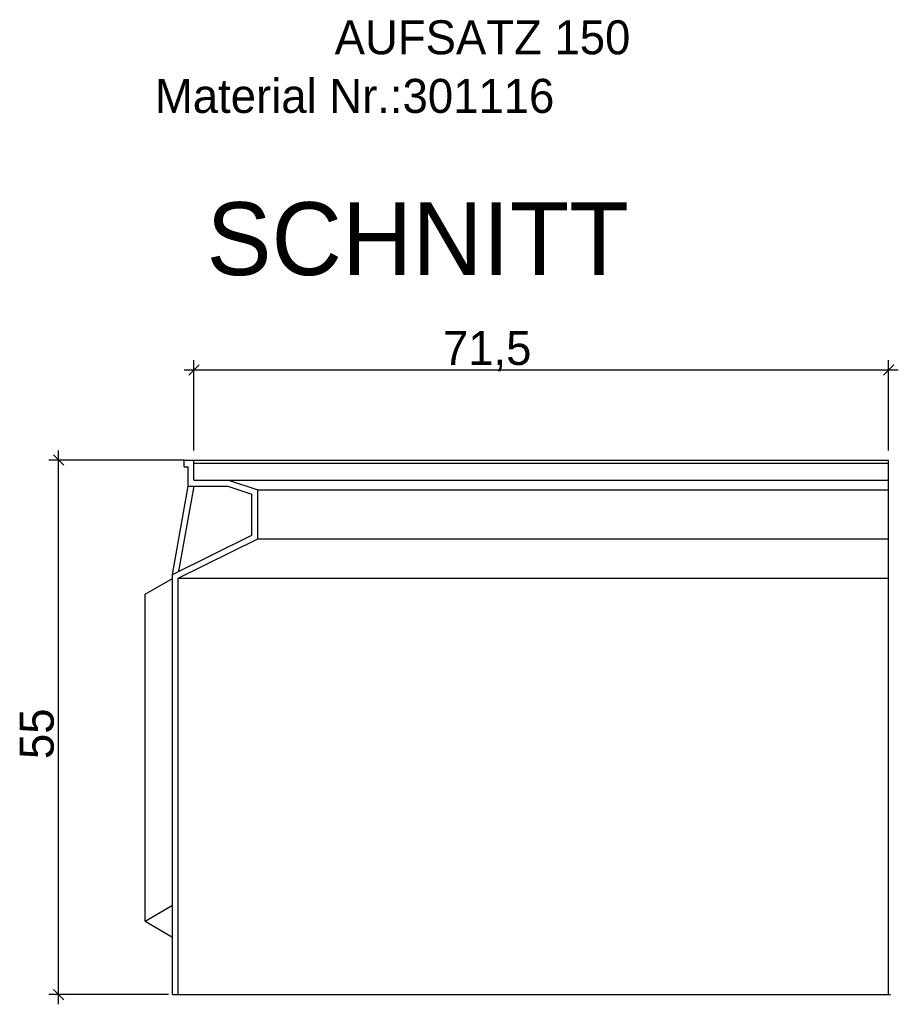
# Model space of a CAD drawing. Extents: x 378 to 662, y -166 to 259.
import ezdxf

# ---------------------------------------------------------------- set-up
doc = ezdxf.new("R2010")
doc.units = 0
doc.linetypes.add('SOLID', pattern=[0])
doc.layers.get('0').update_dxf_attribs({"linetype": 'CONTINUOUS'})
for name, color, linetype in [('10', 7, 'CONTINUOUS'), ('3', 7, 'CONTINUOUS'), ('5', 7, 'CONTINUOUS'), ('7', 7, 'CONTINUOUS')]:
    doc.layers.add(name, color=color, linetype=linetype)

msp = doc.modelspace()

# ---------------------------------------------------------------- linework, layer by layer
at = {"color": 0, "linetype": 'SOLID'}
for p, q in [((395.54497, -109.250336), (395.54497, -99.966519)), ((467.031766, -109.250336), (467.031766, -99.966519)), ((394.54497, -100.966519), (468.031766, -100.966519)), ((396.0753, -100.436189), (395.01464, -101.496849)), ((466.501436, -101.496849), (467.562096, -100.436189)), ((381.606624, -166.254257), (381.606624, -109.250336)), ((394.54497, -110.250336), (380.606624, -110.250336)), ((382.136954, -110.780666), (381.076294, -109.720006)), ((381.076294, -164.723927), (382.136954, -165.784587)), ((392.931765, -165.254257), (380.606624, -165.254257)), ((393.931765, -165.254257), (467.031766, -165.254257))]:
    msp.add_line(p, q, dxfattribs=at)
at = {"layer": '10', "color": 0, "linetype": 'SOLID'}
for p, q in [((394.536716, -110.956113), (394.536716, -110.250336)), ((394.536716, -110.250336), (395.54497, -110.250336)), ((395.54497, -112.320969), (395.54497, -110.250336)), ((394.536716, -110.956113), (394.940018, -110.956113)), ((394.940018, -112.925921), (394.940018, -110.956113)), ((395.54497, -112.320969), (399.110221, -112.320969)), ((399.110221, -112.320969), (402.098615, -113.311039)), ((393.326813, -122.020153), (394.940018, -112.925921)), ((394.000083, -121.688259), (395.554414, -112.925921)), ((394.940018, -112.925921), (399.012618, -112.925921)), ((399.012618, -112.925921), (401.493663, -113.747904)), ((402.098615, -118.370487), (402.098615, -113.311039)), ((401.493663, -118.009153), (401.493663, -113.747904)), ((393.326813, -122.020153), (401.493663, -117.994241)), ((393.931765, -122.396399), (402.098615, -118.370487)), ((393.326813, -165.254257), (393.326813, -122.020153)), ((393.931765, -165.254257), (393.931765, -122.396399)), ((393.326813, -165.254257), (393.931765, -165.254257))]:
    msp.add_line(p, q, dxfattribs=at)
at = {"layer": '3', "color": 0, "linetype": 'SOLID'}
for p, q in [((395.54497, -110.250336), (467.031766, -110.250336)), ((467.031766, -165.254257), (467.031766, -110.250336)), ((395.54497, -110.552812), (467.031766, -110.552812)), ((399.110221, -112.320969), (467.031766, -112.320969)), ((390.503704, -124.051748), (393.326813, -122.421826)), ((393.931765, -122.396399), (467.031766, -122.396399)), ((390.503704, -157.692359), (390.503704, -124.051748)), ((390.503704, -157.692359), (393.326813, -156.051017)), ((390.503704, -157.692359), (393.326813, -159.333701)), ((393.931765, -165.254257), (467.231766, -165.254257))]:
    msp.add_line(p, q, dxfattribs=at)
at = {"layer": '7', "color": 0, "linetype": 'SOLID'}
for p, q in [((402.098615, -113.311039), (467.031766, -113.311039)), ((402.098615, -118.370487), (467.031766, -118.370487))]:
    msp.add_line(p, q, dxfattribs=at)

# ---------------------------------------------------------------- texts
at = {"color": 0, "linetype": 'SOLID'}
msp.add_text('71,5', height=3.5, dxfattribs=at).set_placement((421.166555, -100.466519))
msp.add_text('55', height=3.5, rotation=90, dxfattribs=at).set_placement((381.106624, -141.017957))
at = {"layer": '3', "color": 0, "linetype": 'SOLID'}
for s, p in [('AUFSATZ 150', (410.022471, -68.496573)), ('Material Nr.:301116', (391.524812, -74.526739))]:
    msp.add_text(s, height=3.5, dxfattribs=at).set_placement(p)
at = {"layer": '5', "color": 0, "linetype": 'SOLID'}
msp.add_text('SCHNITT', height=7.5, dxfattribs=at).set_placement((396.835506, -91.21749))

doc.saveas('drawing.dxf')
